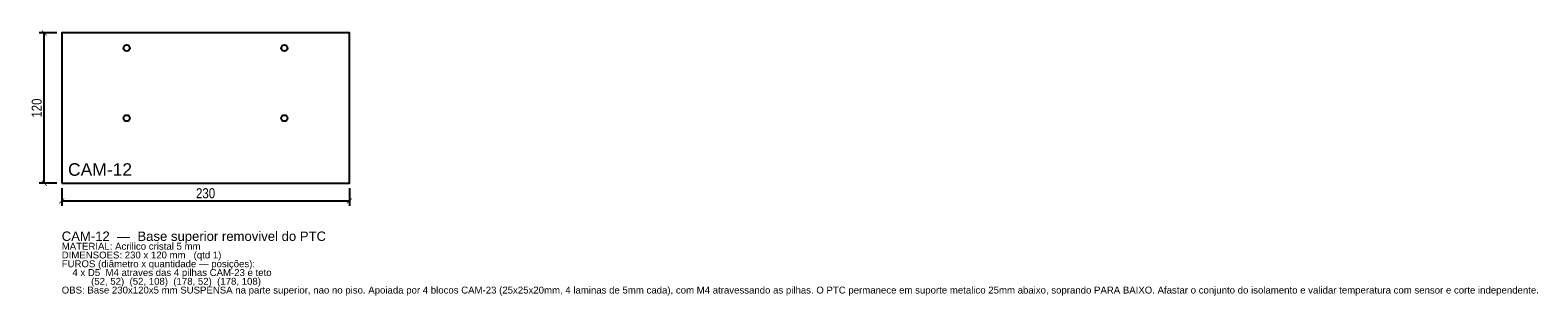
# Model space of a CAD drawing. Header units: millimetres. Extents: x -25 to 1180, y -90 to 122.
import ezdxf

# ---------------------------------------------------------------- set-up
doc = ezdxf.new("R2010")
doc.units = ezdxf.units.MM
for name, color, linetype in [('CORTE', 1, 'Continuous'), ('COTA', 4, 'Continuous'), ('GRAVACAO', 3, 'Continuous'), ('TEXTO', 7, 'Continuous')]:
    doc.layers.add(name, color=color, linetype=linetype)
doc.styles.add('ARIAL', font='arial.ttf')
doc.styles.add('OpenSansCondensed-Light', font='OpenSansCondensed-Light.ttf')
doc.dimstyles.new('EZDXF', dxfattribs={"dimtxt": 8, "dimasz": 4, "dimexe": 4, "dimexo": 4, "dimgap": 2, "dimtad": 1, "dimdec": 0, "dimdsep": 46, "dimtxsty": 'OpenSansCondensed-Light', "dimblk": 'ARCHTICK', "dimcen": 2.5, "dimclrd": 4, "dimclre": 4, "dimclrt": 4, "dimazin": 3, "dimtfac": 0.5, "dimtmove": 2, "dimatfit": 3})

# ---------------------------------------------------------------- blocks, each defined once
blk = doc.blocks.new('_ARCHTICK')
at = {"color": 0, "linetype": 'BYBLOCK', "const_width": 0.15}
blk.add_lwpolyline([(-0.5, -0.5), (0.5, 0.5)], dxfattribs=at)

msp = doc.modelspace()

# ---------------------------------------------------------------- linework, layer by layer
at = {"layer": 'CORTE'}
msp.add_lwpolyline([(0, 0), (230, 0), (230, 120), (0, 120)], close=True, dxfattribs=at)
for centre in [(52, 108), (178, 108), (52, 52), (178, 52)]:
    msp.add_circle(centre, 2.5, dxfattribs=at)

# ---------------------------------------------------------------- texts
at = {"layer": 'GRAVACAO', "style": 'ARIAL'}
msp.add_text('CAM-12', height=10, dxfattribs=at).set_placement((5, 6))
at = {"layer": 'TEXTO', "style": 'ARIAL'}
for s, height, p in [('CAM-12  —  Base superior removivel do PTC', 7.5, (0, -46)), ('MATERIAL: Acrilico cristal 5 mm', 5.5, (0, -53)), ('DIMENSOES: 230 x 120 mm   (qtd 1)', 5.5, (0, -60)), ('FUROS (diâmetro x quantidade — posições):', 5.5, (0, -67)), ('    4 x D5  M4 atraves das 4 pilhas CAM-23 e teto', 5.5, (0, -74)), ('OBS: Base 230x120x5 mm SUSPENSA na parte superior, nao no piso. Apoiada por 4 blocos CAM-23 (25x25x20mm, 4 laminas de 5mm cada), com M4 atravessando as pilhas. O PTC permanece em suporte metalico 25mm abaixo, soprando PARA BAIXO. Afastar o conjunto do isolamento e validar temperatura com sensor e corte independente.', 5.5, (0, -88)), ('           (52, 52)  (52, 108)  (178, 52)  (178, 108)', 5.5, (0, -81))]:
    msp.add_text(s, height=height, dxfattribs=at).set_placement(p)

# ---------------------------------------------------------------- dimensions: what is measured, and where the dimension line sits
at = {"layer": 'COTA'}
msp.add_linear_dim(base=(-14, 0), p1=(0, 0), p2=(0, 120), angle=90, dimstyle='EZDXF', dxfattribs=at).render()
msp.add_linear_dim(base=(0, -14), p1=(0, 0), p2=(230, 0), dimstyle='EZDXF', dxfattribs=at).render()

doc.saveas('drawing.dxf')
